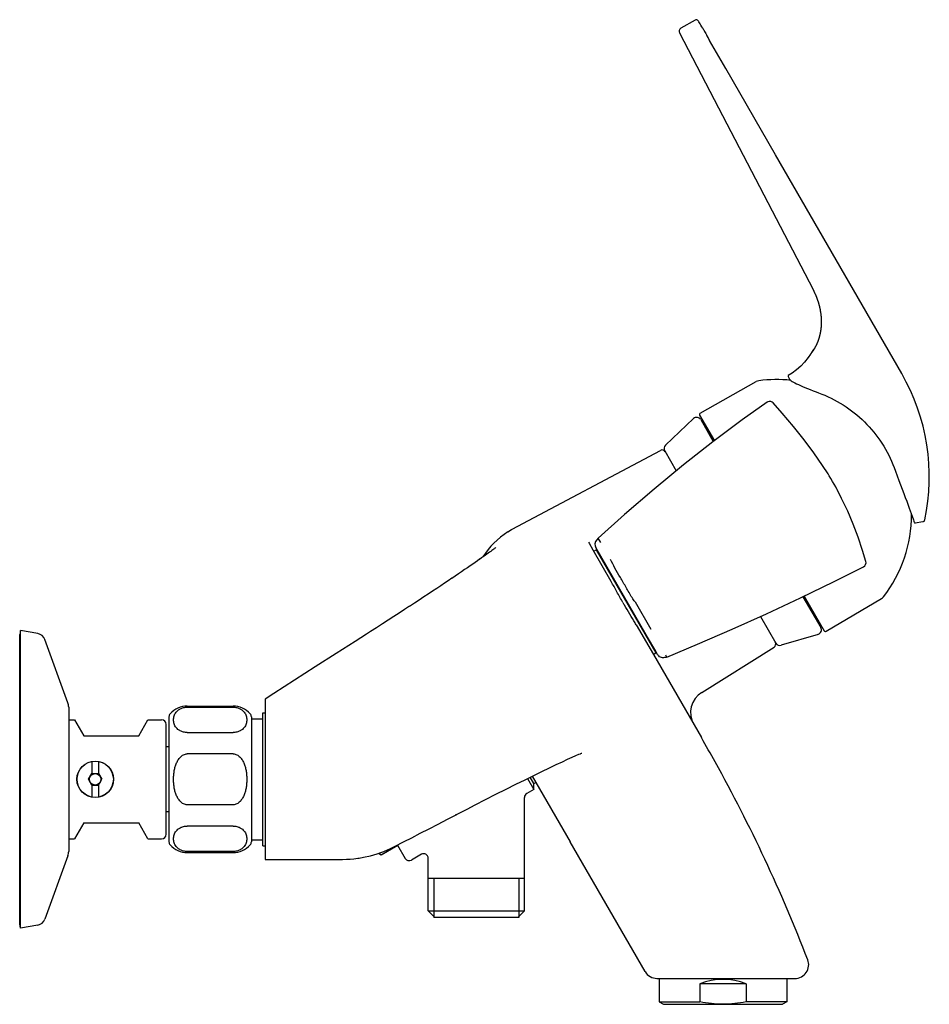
# Model space of a CAD drawing. Header units: millimetres. Extents: x -109 to 391, y -14 to 444.
# Tile 6 of 6: x 193 to 391, y 229 to 444. Entities that reach past the tile are written whole.
import ezdxf

# ---------------------------------------------------------------- set-up
doc = ezdxf.new("R2010")
doc.units = ezdxf.units.MM
doc.header["$LTSCALE"] = 23.1
doc.layers.get('0').update_dxf_attribs({"linetype": 'CONTINUOUS'})
doc.layers.add('ACHSEN', color=7, linetype='CONTINUOUS')
doc.layers.add('FLAECHEN', color=7, linetype='CONTINUOUS')

msp = doc.modelspace()

# ---------------------------------------------------------------- linework, layer by layer
at = {"color": 7, "linetype": 'CONTINUOUS'}
for p, q in [((342.92, 440.96), (343.11, 440.61)), ((343.51, 439.92), (343.1, 440.62)), ((343.11, 440.61), (343.49, 439.9)), ((366.45, 384.78), (366.5, 384.68)), ((366.5, 384.68), (366.53, 384.62)), ((366.53, 384.62), (366.56, 384.55)), ((366.56, 384.55), (366.59, 384.48)), ((366.59, 384.48), (366.62, 384.41)), ((366.62, 384.41), (366.65, 384.34)), ((366.65, 384.34), (366.68, 384.28)), ((366.68, 384.28), (366.71, 384.21)), ((366.71, 384.21), (366.73, 384.14)), ((366.73, 384.14), (366.76, 384.07)), ((366.76, 384.07), (366.79, 384)), ((366.79, 384), (366.82, 383.92)), ((366.82, 383.92), (366.85, 383.84)), ((366.85, 383.84), (366.88, 383.78)), ((366.88, 383.78), (366.9, 383.71)), ((366.9, 383.71), (366.93, 383.65)), ((366.93, 383.65), (366.96, 383.58)), ((366.96, 383.58), (366.98, 383.51)), ((366.98, 383.51), (367.01, 383.44)), ((367.01, 383.44), (367.03, 383.36)), ((367.03, 383.36), (367.06, 383.29)), ((367.06, 383.29), (367.09, 383.21)), ((367.09, 383.21), (367.11, 383.13)), ((367.11, 383.13), (367.14, 383.05)), ((367.14, 383.05), (367.17, 382.97)), ((367.17, 382.97), (367.19, 382.89)), ((367.19, 382.89), (367.21, 382.82)), ((367.21, 382.82), (367.23, 382.75)), ((367.23, 382.75), (367.26, 382.69)), ((367.26, 382.69), (367.28, 382.62)), ((367.28, 382.62), (367.3, 382.55)), ((367.3, 382.55), (367.32, 382.48)), ((367.32, 382.48), (367.34, 382.41)), ((367.34, 382.41), (367.36, 382.33)), ((367.36, 382.33), (367.38, 382.26)), ((367.38, 382.26), (367.4, 382.18)), ((367.4, 382.18), (367.42, 382.1)), ((367.42, 382.1), (367.44, 382.03)), ((367.44, 382.03), (367.46, 381.95)), ((367.46, 381.95), (367.48, 381.86)), ((367.48, 381.86), (367.5, 381.78)), ((367.5, 381.78), (367.52, 381.7)), ((367.52, 381.7), (367.54, 381.61)), ((367.54, 381.61), (367.55, 381.55)), ((367.55, 381.55), (367.57, 381.47)), ((367.57, 381.47), (367.59, 381.38)), ((367.59, 381.38), (367.61, 381.29)), ((367.61, 381.29), (367.63, 381.2)), ((367.63, 381.2), (367.64, 381.1)), ((367.64, 381.1), (367.66, 381.01)), ((367.66, 381.01), (367.67, 380.94)), ((367.67, 380.94), (367.68, 380.88)), ((367.68, 380.88), (367.69, 380.81)), ((367.69, 380.81), (367.71, 380.75)), ((367.71, 380.75), (367.72, 380.68)), ((367.72, 380.68), (367.73, 380.61)), ((367.73, 380.61), (367.74, 380.54)), ((367.74, 380.54), (367.75, 380.47)), ((367.75, 380.47), (367.76, 380.4)), ((367.76, 380.4), (367.77, 380.32)), ((367.77, 380.32), (367.78, 380.25)), ((367.78, 380.25), (367.79, 380.17)), ((367.79, 380.17), (367.8, 380.09)), ((367.8, 380.09), (367.81, 380.01)), ((367.81, 380.01), (367.82, 379.93)), ((367.82, 379.93), (367.82, 379.85)), ((367.82, 379.85), (367.83, 379.76)), ((367.83, 379.76), (367.84, 379.68)), ((367.84, 379.68), (367.85, 379.59)), ((367.85, 379.59), (367.85, 379.5)), ((367.85, 379.5), (367.86, 379.41)), ((367.86, 379.41), (367.87, 379.32)), ((367.87, 379.32), (367.87, 379.23)), ((367.87, 379.23), (367.88, 379.14)), ((367.88, 379.14), (367.88, 379.05)), ((367.88, 379.05), (367.88, 378.96)), ((367.88, 378.96), (367.89, 378.86)), ((367.89, 378.86), (367.89, 378.77)), ((367.89, 378.77), (367.89, 378.67)), ((367.89, 378.67), (367.89, 378.57)), ((367.89, 378.57), (367.89, 378.48)), ((367.82, 377.03), (367.8, 376.92)), ((367.83, 377.14), (367.82, 377.03)), ((367.84, 377.24), (367.83, 377.14)), ((367.85, 377.35), (367.84, 377.24)), ((367.86, 377.56), (367.85, 377.45)), ((367.85, 377.45), (367.85, 377.35)), ((367.87, 377.66), (367.86, 377.56)), ((367.88, 377.87), (367.87, 377.77)), ((367.87, 377.77), (367.87, 377.66)), ((367.89, 378.08), (367.88, 377.97)), ((367.88, 377.97), (367.88, 377.87)), ((367.89, 378.48), (367.89, 378.38)), ((367.89, 378.38), (367.89, 378.28)), ((367.89, 378.28), (367.89, 378.18)), ((367.89, 378.18), (367.89, 378.08)), ((365.56, 371.45), (365.55, 371.44)), ((365.55, 371.44), (365.55, 371.43)), ((365.61, 371.5), (365.56, 371.45)), ((365.64, 371.55), (365.61, 371.5)), ((365.67, 371.58), (365.64, 371.55)), ((365.7, 371.62), (365.67, 371.58)), ((365.73, 371.66), (365.7, 371.62)), ((365.77, 371.7), (365.73, 371.66)), ((365.8, 371.75), (365.77, 371.7)), ((365.84, 371.81), (365.8, 371.75)), ((365.89, 371.86), (365.84, 371.81)), ((365.93, 371.92), (365.89, 371.86)), ((360.65, 366.51), (360.98, 365.93)), ((341.45, 358.49), (353.69, 365.42)), ((341.34, 358.08), (344.57, 352.49)), ((341.56, 357.1), (344.32, 352.31)), ((300.42, 333.19), (332.77, 350.38)), ((333.71, 350.29), (336.23, 345.92)), ((369.38, 345.24), (369.38, 345.24)), ((371.4, 341.74), (371.41, 341.73)), ((386.55, 339.26), (387.1, 337.76)), ((387.1, 337.76), (387.75, 335.99)), ((387.75, 335.99), (388.04, 335.19)), ((388.25, 334.63), (388.26, 334.6)), ((300.22, 333.07), (300.42, 333.19)), ((332.15, 305.78), (318.65, 329.16)), ((319.75, 330.27), (319.21, 331.2)), ((318.02, 328.66), (321.96, 321.85)), ((363.89, 318.42), (367.79, 311.66)), ((364.16, 318.55), (368.53, 310.98)), ((327.22, 317.33), (330.68, 311.34)), ((327.22, 317.33), (327.83, 316.27)), ((368.95, 310.87), (381.06, 318)), ((354.61, 314.09), (357.97, 308.27)), ((327.48, 312.29), (331.24, 305.76)), ((331.75, 306.5), (329.74, 309.97)), ((332.06, 305.96), (331.75, 306.5)), ((334.2, 305.24), (333.98, 305.63)), ((341.79, 297.53), (357.58, 307.4)), ((246.44, 296.05), (246.44, 261.03)), ((203.54, 294.28), (203.54, 262.78)), ((229.44, 294.3), (239.44, 294.3)), ((204.82, 291.53), (206.84, 288.03)), ((218.84, 288.03), (220.86, 291.53)), ((224.84, 266.53), (224.84, 290.53)), ((229.44, 288.74), (239.44, 288.74)), ((206.84, 288.03), (218.84, 288.03)), ((239.44, 284.1), (229.44, 284.1)), ((208.59, 282.41), (208.59, 279.73)), ((210.09, 279.73), (210.09, 282.41)), ((207.9, 278.53), (208.62, 279.78)), ((208.62, 279.78), (210.06, 279.78)), ((210.06, 279.78), (210.78, 278.53)), ((208.62, 277.28), (207.9, 278.53)), ((210.06, 277.28), (210.78, 278.53)), ((303.75, 278.71), (305.13, 276.33)), ((305.13, 277.6), (304.32, 279)), ((305.13, 277.6), (305.56, 277.85)), ((305.13, 276.33), (305.13, 277.6)), ((208.59, 277.33), (208.59, 274.65)), ((208.62, 277.28), (210.06, 277.28)), ((210.09, 274.65), (210.09, 277.33)), ((305.13, 276.33), (303.57, 275.43)), ((303.07, 249.8), (303.07, 274.56)), ((239.44, 272.96), (229.44, 272.96)), ((206.84, 269.03), (204.82, 265.53)), ((206.84, 269.03), (218.84, 269.03)), ((220.86, 265.53), (218.84, 269.03)), ((239.44, 268.32), (229.44, 268.32)), ((329.42, 236.53), (313.04, 264.89)), ((239.44, 262.75), (229.44, 262.75)), ((275.4, 264.09), (271.79, 262.01)), ((275.35, 264.17), (277.03, 261.26)), ((246.44, 261.03), (262.69, 261.03)), ((271.8, 261.99), (271.79, 262.01)), ((280.57, 262.15), (278.4, 260.9)), ((282.07, 249.8), (282.07, 261.28)), ((303.07, 256.85), (282.07, 256.85)), ((282.07, 249.8), (303.07, 249.8)), ((282.07, 249.8), (283.52, 248.35)), ((303.07, 249.8), (301.62, 248.35)), ((301.87, 248.35), (283.27, 248.35)), ((332.01, 235.03), (362.15, 235.03)), ((332.49, 235.03), (332.49, 229.93)), ((360.39, 235.03), (360.39, 229.93)), ((351.5, 233.88), (341.38, 233.88)), ((341.38, 233.88), (341.38, 229.93)), ((351.5, 233.88), (351.5, 229.93)), ((332.49, 229.93), (341.38, 229.93)), ((332.49, 229.93), (333.44, 229.38)), ((333.44, 229.38), (359.44, 229.38)), ((360.39, 229.93), (351.5, 229.93)), ((360.39, 229.93), (359.44, 229.38))]:
    msp.add_line(p, q, dxfattribs=at)
at = {"color": 2, "linetype": 'CONTINUOUS'}
for p, q in [((283.27, 256.85), (283.27, 248.35)), ((301.87, 256.85), (301.87, 248.35))]:
    msp.add_line(p, q, dxfattribs=at)
at = {"color": 7, "linetype": 'CONTINUOUS'}
for points in [[(342.01, 442.62), (341.84, 442.9), (341.63, 443.25), (341.45, 443.55), (341.3, 443.8), (341.17, 443.99), (341.09, 444.13), (341.02, 444.24)], [(337.26, 442.63), (337.21, 442.59), (337.1, 442.5), (337, 442.39), (336.93, 442.26), (336.89, 442.12), (336.86, 441.98), (336.87, 441.83), (336.9, 441.69), (336.95, 441.57)], [(367.8, 376.92), (367.79, 376.81), (367.78, 376.76), (367.78, 376.7), (367.77, 376.65), (367.76, 376.59), (367.75, 376.54), (367.74, 376.48), (367.73, 376.43), (367.73, 376.37), (367.72, 376.32), (367.71, 376.26), (367.7, 376.21), (367.69, 376.15), (367.68, 376.1), (367.67, 376.04), (367.66, 375.98), (367.64, 375.93), (367.63, 375.87), (367.62, 375.82), (367.61, 375.76), (367.6, 375.7), (367.58, 375.65), (367.57, 375.59), (367.56, 375.53), (367.54, 375.48), (367.53, 375.42), (367.52, 375.36), (367.5, 375.31), (367.49, 375.25), (367.47, 375.19), (367.46, 375.14), (367.44, 375.08), (367.42, 375.02), (367.41, 374.97), (367.39, 374.91), (367.37, 374.85), (367.35, 374.79), (367.34, 374.74), (367.32, 374.68), (367.3, 374.62), (367.28, 374.57), (367.26, 374.51), (367.24, 374.45), (367.22, 374.4), (367.2, 374.34), (367.18, 374.28), (367.16, 374.23), (367.14, 374.17), (367.12, 374.12), (367.1, 374.06), (367.07, 374), (367.05, 373.95), (367.03, 373.89), (367.01, 373.84), (366.98, 373.78), (366.96, 373.73), (366.93, 373.67), (366.91, 373.62), (366.89, 373.57), (366.86, 373.51), (366.84, 373.46), (366.81, 373.41), (366.79, 373.35), (366.76, 373.3), (366.74, 373.25), (366.71, 373.2), (366.68, 373.15), (366.66, 373.1), (366.63, 373.05), (366.6, 373), (366.58, 372.95), (366.55, 372.9), (366.52, 372.85), (366.5, 372.8), (366.47, 372.75), (366.44, 372.71), (366.42, 372.66), (366.39, 372.62), (366.36, 372.57), (366.34, 372.53), (366.31, 372.49), (366.28, 372.44), (366.26, 372.4), (366.23, 372.36), (366.2, 372.32), (366.18, 372.28), (366.15, 372.24), (366.13, 372.2), (366.1, 372.16), (366.08, 372.13), (366.05, 372.09), (366.03, 372.06), (366, 372.02), (365.98, 371.99), (365.96, 371.96), (365.93, 371.92)], [(360.97, 365.94), (361.03, 365.86), (361.16, 365.73), (361.22, 365.68)], [(360.97, 365.94), (361.02, 365.87), (361.15, 365.73), (361.32, 365.59), (361.54, 365.45), (361.81, 365.29), (362.13, 365.13), (362.49, 364.95), (362.89, 364.76), (363.33, 364.56), (363.81, 364.34), (364.33, 364.12), (364.9, 363.89), (365.5, 363.65), (366.13, 363.4), (366.8, 363.14), (367.3, 362.96)], [(356.06, 360.89), (350.65, 357.03), (344.25, 352.25), (337.82, 347.22), (331.37, 341.93), (324.93, 336.38), (319.2, 331.22)], [(357.38, 360.74), (357.17, 360.91), (356.87, 361.04), (356.54, 361.07), (356.22, 360.98), (356.06, 360.89)], [(369.38, 345.24), (368.18, 347.11), (366.28, 349.87), (364.17, 352.69), (361.85, 355.57), (359.34, 358.51), (357.38, 360.74)], [(383.82, 346.62), (384.12, 345.83), (384.5, 344.82), (384.87, 343.82), (385.23, 342.84), (385.58, 341.89), (385.92, 340.97), (386.24, 340.09), (386.55, 339.26)], [(371.4, 341.74), (371.05, 342.39), (370.72, 342.98), (370.36, 343.6), (369.99, 344.24), (369.62, 344.86), (369.39, 345.23)], [(377.63, 326.13), (376.93, 328.52), (375.98, 331.4), (374.89, 334.26), (373.68, 337.1), (372.34, 339.91), (371.41, 341.73)], [(388.04, 335.19), (388.14, 334.91), (388.21, 334.72), (388.25, 334.63)], [(390.08, 334.8), (390.17, 334.82), (390.26, 334.87), (390.35, 334.93), (390.41, 335.02), (390.46, 335.11), (390.48, 335.18)], [(319.21, 331.2), (318.86, 330.88), (318.58, 330.46), (318.46, 330), (318.5, 329.56), (318.65, 329.17)], [(334.2, 305.24), (340.88, 308.02), (348.43, 311.3), (355.96, 314.69), (363.38, 318.17), (370.71, 321.73), (377.13, 324.98)]]:
    msp.add_lwpolyline(points, dxfattribs=at)
for radius in [3.95, 1.25]:
    msp.add_circle((209.34, 278.53), radius, dxfattribs=at)
for centre, radius, start, end in [((340.6, 443.97), 0.5, 32.6515, 119.9702), ((374.26, 366.45), 10, 141.9311, 148.0338), ((366.03, 371.59), 0.3, 148.0338, 161.6769), ((358.1, 336.35), 29.5, 83.9249, 97.5325), ((360.78, 366.59), 0.15, 120.4625, 209.7679), ((354.43, 364.11), 1.5, 97.5325, 119.5), ((340.69, 356.6), 1, 30, 133.5064), ((341.6, 358.23), 0.3, 119.5, 210), ((334.58, 350.79), 1, 133.5064, 210), ((333.14, 349.68), 0.8, 30, 118), ((358.1, 336.35), 29.5, 322.4675, 0.1307), ((388.4, 334.65), 0.15, 201.3146, 279.9702), ((376.67, 325.87), 1, 297.3705, 15.2793), ((279.25, 297.19), 49.32, 29.8627, 30.0006), ((380.3, 319.3), 1.5, 300.5, 322.4675), ((419.15, 371.61), 109.12, 209.9214, 210.2735), ((277.4, 283.38), 57.82, 29.9973, 30.4506), ((196.46, 308.39), 2, 20, 80), ((366.93, 311.16), 1, 286.4936, 30), ((368.79, 311.13), 0.3, 210, 300.5), ((357.16, 308.08), 0.8, 302, 30), ((358.84, 308.77), 1, 210, 286.4936), ((200.74, 294.28), 2.8, 0, 20), ((223.84, 290.53), 1, 0, 90), ((38.52, 112.58), 350.1, 21.1867, 29.0007), ((304.07, 274.56), 1, 119.9999, 180.0001), ((223.84, 266.53), 1, 270, 360), ((200.74, 262.78), 2.8, 340, 360), ((277.9, 261.76), 1, 210, 300), ((281.07, 261.28), 1, 359.9999, 120.0001), ((196.46, 248.67), 2, 280, 340), ((362.15, 238.03), 3, 269.9988, 21.1881), ((332.01, 238.03), 3, 209.9997, 269.9993), ((346.44, 220.88), 13.95, 68.7329, 111.2671)]:
    msp.add_arc(centre, radius, start, end, dxfattribs=at)
for points, knots in [([(342.01, 442.61), (342.15, 442.37), (342.46, 441.82), (342.76, 441.27), (342.92, 440.96)], [0, 0, 0, 0, 0.440415, 1, 1, 1, 1]), ([(367.3, 362.96), (369.17, 362.28), (372.79, 360.51), (377.51, 356.76), (381.31, 352.08), (383.12, 348.49), (383.82, 346.62)], [0, 0, 0, 0, 0.250065, 0.500064, 0.750029, 1, 1, 1, 1]), ([(326.58, 318.22), (326.11, 318.94), (325.31, 320.44), (324.04, 322.57), (322.86, 324.59), (322.18, 325.92), (321.88, 326.57)], [0, 0, 0, 0, 0.269772, 0.530747, 0.776436, 1, 1, 1, 1]), ([(324.57, 317.17), (324.13, 317.95), (323.28, 319.47), (322.44, 321), (322.02, 321.74)], [0, 0, 0, 0, 0.511424, 1, 1, 1, 1]), ([(327.25, 312.68), (326.87, 313.32), (326.08, 314.62), (325.3, 315.93), (324.91, 316.59)], [0, 0, 0, 0, 0.490027, 1, 1, 1, 1]), ([(332.41, 305.47), (332.38, 305.49), (332.29, 305.59), (332.21, 305.7), (332.16, 305.79)], [0, 0, 0, 0, 0.237615, 1, 1, 1, 1]), ([(334.2, 305.24), (334.03, 305.18), (333.7, 305.1), (333.21, 305.07), (332.76, 305.18), (332.51, 305.36), (332.41, 305.47)], [0, 0, 0, 0, 0.282564, 0.534244, 0.76583, 1, 1, 1, 1]), ([(229.44, 288.74), (229.16, 288.74), (228.63, 288.8), (227.94, 289.06), (227.41, 289.41), (227.02, 289.8), (226.75, 290.22), (226.51, 290.78), (226.4, 291.52), (226.51, 292.26), (226.75, 292.82), (227.02, 293.23), (227.41, 293.63), (227.94, 293.98), (228.63, 294.24), (229.16, 294.3), (229.44, 294.3)], [0, 0, 0, 0, 0.092046, 0.172623, 0.240947, 0.300425, 0.354203, 0.404504, 0.5, 0.595496, 0.645797, 0.699575, 0.759053, 0.827377, 0.907954, 1, 1, 1, 1]), ([(239.44, 294.3), (239.72, 294.3), (240.25, 294.24), (240.94, 293.98), (241.47, 293.63), (241.86, 293.23), (242.13, 292.82), (242.37, 292.26), (242.49, 291.52), (242.37, 290.78), (242.13, 290.22), (241.86, 289.8), (241.47, 289.41), (240.94, 289.06), (240.25, 288.8), (239.72, 288.74), (239.44, 288.74)], [0, 0, 0, 0, 0.092046, 0.172623, 0.240947, 0.300425, 0.354203, 0.404504, 0.5, 0.595496, 0.645797, 0.699575, 0.759053, 0.827377, 0.907954, 1, 1, 1, 1]), ([(229.44, 272.96), (229.3, 272.96), (229.01, 273), (228.6, 273.15), (228.24, 273.38), (227.81, 273.77), (227.38, 274.36), (227.01, 275.14), (226.74, 275.96), (226.56, 276.81), (226.46, 277.67), (226.43, 278.53), (226.46, 279.39), (226.56, 280.25), (226.74, 281.1), (227.01, 281.92), (227.38, 282.7), (227.81, 283.29), (228.24, 283.67), (228.6, 283.91), (229.01, 284.06), (229.3, 284.1), (229.44, 284.1)], [0, 0, 0, 0, 0.031252, 0.062516, 0.093781, 0.125051, 0.187493, 0.249976, 0.312476, 0.374982, 0.437491, 0.5, 0.562509, 0.625018, 0.687524, 0.750024, 0.812507, 0.874949, 0.906219, 0.937484, 0.968748, 1, 1, 1, 1]), ([(239.44, 284.1), (239.58, 284.1), (239.87, 284.06), (240.28, 283.91), (240.65, 283.67), (241.07, 283.29), (241.5, 282.7), (241.88, 281.92), (242.14, 281.1), (242.32, 280.25), (242.42, 279.39), (242.45, 278.53), (242.42, 277.67), (242.32, 276.81), (242.14, 275.96), (241.88, 275.14), (241.5, 274.36), (241.07, 273.77), (240.65, 273.38), (240.28, 273.15), (239.87, 273), (239.58, 272.96), (239.44, 272.96)], [0, 0, 0, 0, 0.031252, 0.062516, 0.093781, 0.125051, 0.187493, 0.249976, 0.312476, 0.374982, 0.437491, 0.5, 0.562509, 0.625018, 0.687524, 0.750024, 0.812507, 0.874949, 0.906219, 0.937484, 0.968748, 1, 1, 1, 1]), ([(229.44, 262.75), (229.16, 262.75), (228.63, 262.82), (227.94, 263.08), (227.41, 263.43), (227.02, 263.82), (226.75, 264.24), (226.51, 264.8), (226.4, 265.54), (226.51, 266.28), (226.75, 266.84), (227.02, 267.25), (227.41, 267.65), (227.94, 268), (228.63, 268.26), (229.16, 268.32), (229.44, 268.32)], [0, 0, 0, 0, 0.092046, 0.172623, 0.240947, 0.300425, 0.354203, 0.404504, 0.5, 0.595497, 0.645797, 0.699575, 0.759053, 0.827377, 0.907954, 1, 1, 1, 1]), ([(239.44, 268.32), (239.72, 268.32), (240.25, 268.26), (240.94, 268), (241.47, 267.65), (241.86, 267.25), (242.13, 266.84), (242.37, 266.28), (242.49, 265.54), (242.37, 264.8), (242.13, 264.24), (241.86, 263.82), (241.47, 263.43), (240.94, 263.08), (240.25, 262.82), (239.72, 262.75), (239.44, 262.75)], [0, 0, 0, 0, 0.092046, 0.172623, 0.240947, 0.300425, 0.354203, 0.404504, 0.5, 0.595496, 0.645797, 0.699575, 0.759053, 0.827377, 0.907954, 1, 1, 1, 1]), ([(271.79, 262.01), (271.75, 262.03), (271.57, 262.15), (271.4, 262.28), (271.28, 262.39)], [0, 0, 0, 0, 0.254154, 1, 1, 1, 1]), ([(346.44, 229.38), (345.59, 229.38), (343.89, 229.48), (342.21, 229.75), (341.38, 229.93)], [0, 0, 0, 0, 0.49998, 1, 1, 1, 1]), ([(351.5, 229.93), (350.67, 229.75), (348.99, 229.48), (347.29, 229.38), (346.44, 229.38)], [0, 0, 0, 0, 0.50002, 1, 1, 1, 1])]:
    msp.add_open_spline(points, degree=3, knots=knots, dxfattribs=at)
msp.add_open_spline([(327.22, 317.33), (326.99, 317.61), (326.78, 317.91), (326.58, 318.22)], degree=3, dxfattribs=at)
at = {"layer": 'ACHSEN', "color": 7, "linetype": 'CONTINUOUS'}
for p, q in [((340.35, 444.4), (337.26, 442.63)), ((340.01, 357.32), (333.89, 351.52)), ((341.68, 356.9), (341.85, 357)), ((341.85, 357), (342.22, 356.55)), ((341.85, 357), (344.49, 352.43)), ((318.21, 328.34), (318.76, 328.65)), ((318.76, 328.65), (318.92, 328.7)), ((318.76, 328.65), (331.76, 306.14)), ((364.07, 318.5), (367.85, 311.96)), ((367.85, 311.96), (367.65, 312.5)), ((367.68, 311.86), (367.85, 311.96)), ((192.99, 311.03), (192.84, 310.18)), ((192.84, 246.88), (192.84, 310.18)), ((192.99, 246.03), (192.99, 311.03)), ((196.8, 310.36), (192.99, 311.03)), ((367.21, 310.2), (359.12, 307.81)), ((203.37, 295.23), (198.34, 309.07)), ((331.21, 305.82), (331.76, 306.14)), ((331.76, 306.14), (331.88, 306.26)), ((229.44, 294.53), (239.44, 294.53)), ((245.94, 293.03), (246.44, 293.03)), ((245.94, 264.03), (245.94, 293.03)), ((203.54, 291.53), (204.82, 291.53)), ((220.86, 291.53), (223.84, 291.53)), ((225.44, 292.17), (225.44, 264.88)), ((243.44, 292.17), (243.44, 264.88)), ((243.44, 291.75), (245.94, 291.75)), ((225.44, 285.63), (224.84, 285.63)), ((225.44, 271.43), (224.84, 271.43)), ((203.54, 265.53), (204.82, 265.53)), ((220.86, 265.53), (223.84, 265.53)), ((243.44, 265.31), (245.94, 265.31)), ((229.44, 262.53), (239.44, 262.53)), ((245.94, 264.03), (246.44, 264.03)), ((275.41, 264.08), (271.8, 261.99)), ((203.37, 261.82), (198.34, 247.99)), ((246.44, 261.03), (262.69, 261.03)), ((271.8, 261.99), (271.17, 262.35)), ((192.99, 246.03), (192.84, 246.88)), ((196.8, 246.7), (192.99, 246.03))]:
    msp.add_line(p, q, dxfattribs=at)
msp.add_circle((209.34, 278.53), 4, dxfattribs=at)
for centre, radius, start, end in [((226.44, 292.17), 1, 138.5904, 180), ((229.44, 289.53), 5, 90, 138.5904), ((239.44, 289.53), 5, 41.4096, 90), ((242.44, 292.17), 1, 0, 41.4096), ((226.44, 264.88), 1, 180, 221.4096), ((242.44, 264.88), 1, 318.5904, 360), ((229.44, 267.53), 5, 221.4096, 270), ((239.44, 267.53), 5, 270, 318.5904)]:
    msp.add_arc(centre, radius, start, end, dxfattribs=at)
at = {"layer": 'FLAECHEN', "color": 7, "linetype": 'CONTINUOUS'}
for p, q in [((336.95, 441.57), (345.45, 425.23)), ((345.45, 425.23), (366.1, 385.5)), ((371.14, 392), (357.9, 414.96)), ((385.47, 367.15), (371.14, 392)), ((366.1, 385.5), (366.45, 384.79)), ((390.08, 334.8), (388.42, 334.51)), ((299.41, 332.56), (300.22, 333.07)), ((317.07, 330.3), (317.18, 330.12)), ((317.18, 330.12), (318.02, 328.66)), ((291.22, 325.16), (290.63, 324.75)), ((291.78, 325.55), (291.22, 325.16)), ((292.31, 325.91), (291.78, 325.54)), ((292.81, 326.26), (292.3, 325.91)), ((293.27, 326.59), (292.8, 326.25)), ((293.71, 326.89), (293.26, 326.58)), ((287.97, 322.94), (287.21, 322.43)), ((288.68, 323.43), (287.96, 322.94)), ((289.36, 323.89), (288.67, 323.42)), ((290.01, 324.33), (289.36, 323.89)), ((290.63, 324.76), (290.01, 324.33)), ((284.79, 320.81), (283.91, 320.23)), ((285.63, 321.37), (284.78, 320.81)), ((286.44, 321.92), (285.63, 321.37)), ((287.22, 322.44), (286.43, 321.91)), ((281.1, 318.37), (280.09, 317.7)), ((282.08, 319.01), (281.1, 318.36)), ((283.01, 319.63), (282.07, 319)), ((283.92, 320.23), (283.01, 319.62)), ((277.98, 316.32), (276.86, 315.59)), ((279.06, 317.02), (277.98, 316.31)), ((280.1, 317.7), (279.05, 317.02)), ((274.54, 314.08), (273.32, 313.29)), ((275.72, 314.84), (274.54, 314.07)), ((276.87, 315.59), (275.72, 314.84)), ((272.07, 312.48), (270.78, 311.65)), ((273.32, 313.29), (272.07, 312.48)), ((268.56, 310.22), (266.12, 308.67)), ((331.24, 305.76), (341.71, 287.63)), ((304.77, 279.22), (313.04, 264.89)), ((288.01, 270.72), (288.67, 271.06)), ((288.53, 271), (288.69, 271.08)), ((288.68, 271.06), (290.12, 271.81)), ((290.12, 271.81), (290.57, 272.04)), ((288.03, 270.74), (288.19, 270.82)), ((288.19, 270.82), (288.53, 271)), ((274.71, 263.84), (276.83, 264.93)), ((276.83, 264.93), (278.45, 265.77)), ((262.69, 261.03), (263.23, 261.03))]:
    msp.add_line(p, q, dxfattribs=at)
for points in [[(357.9, 414.96), (347.04, 433.81), (343.51, 439.92)], [(365.53, 371.42), (365.01, 370.64), (364.25, 369.68), (363.41, 368.78), (362.5, 367.97), (361.52, 367.23), (360.7, 366.71)], [(296.81, 329.15), (296.79, 329.14), (296.72, 329.09), (296.63, 329.01), (296.5, 328.91), (296.34, 328.79), (296.15, 328.65), (295.94, 328.5), (295.7, 328.32), (295.43, 328.13), (295.15, 327.92), (294.83, 327.69), (294.48, 327.44), (294.11, 327.17), (293.7, 326.89)], [(270.78, 311.65), (269.46, 310.81), (268.56, 310.22)], [(266.12, 308.67), (261.94, 305.99), (257.39, 303.08), (252.85, 300.17), (248.31, 297.25), (246.44, 296.05)], [(290.57, 272.04), (292.29, 272.93), (294.6, 274.11), (296.86, 275.27), (299.07, 276.38), (301.19, 277.44), (303.21, 278.45), (305.12, 279.39), (306.89, 280.25), (308.53, 281.04), (310.02, 281.75), (311.35, 282.37), (312.51, 282.91), (313.5, 283.36), (314.32, 283.72), (314.95, 283.99), (315.28, 284.13)], [(315.29, 284.13), (315.36, 284.16), (315.52, 284.22), (315.62, 284.26), (315.64, 284.27)], [(278.45, 265.77), (280.32, 266.73), (282.24, 267.73), (284.23, 268.76), (286.28, 269.82), (288.01, 270.72)], [(270.92, 262.26), (272.38, 262.78), (273.79, 263.39), (274.71, 263.84)], [(263.36, 261.03), (264.19, 261.05), (265.02, 261.1), (265.84, 261.18), (266.66, 261.28), (266.96, 261.32)], [(266.96, 261.32), (267.94, 261.49), (269.44, 261.83), (270.92, 262.26)]]:
    msp.add_lwpolyline(points, dxfattribs=at)
for centre, radius, start, end in [((346.49, 344.67), 45, 347.8316, 29.9702), ((308.82, 317.8), 17.5, 122.5, 147.7858), ((344.55, 293.12), 5.2, 122, 210), ((38.52, 112.58), 350.1, 29.0007, 30), ((262.69, 285.99), 24.96, 270, 270.406), ((262.69, 285.99), 24.96, 270.406, 270.6204), ((262.69, 285.99), 24.96, 270.6204, 271.2408)]:
    msp.add_arc(centre, radius, start, end, dxfattribs=at)

doc.saveas('drawing.dxf')
